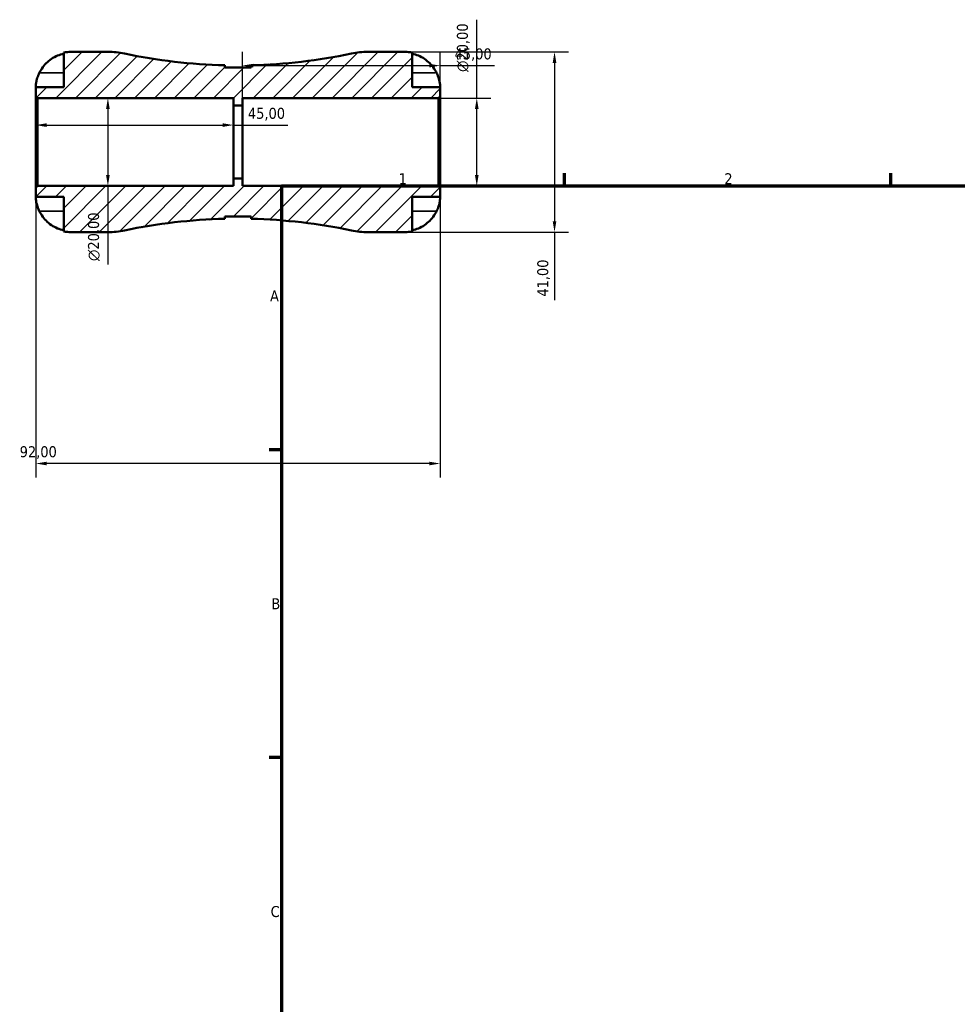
# Model space of a CAD drawing. Header units: millimetres. Extents: x -50 to 720, y 0 to 537.
# Tile 2 of 6: x -50 to 164, y 224 to 448. Entities that reach past the tile are written whole.
import ezdxf

# ---------------------------------------------------------------- set-up
doc = ezdxf.new("R2010")
doc.units = ezdxf.units.MM
for name, color, linetype, lineweight in [('Border (ISO)', 7, 'Continuous', 70), ('Dimension (ISO)', 7, 'Continuous', 25), ('Hatch (ISO)', 7, 'Continuous', 18), ('Visible (ISO)', 7, 'Continuous', 50), ('Visible Narrow (ISO)', 7, 'Continuous', 35)]:
    doc.layers.add(name, color=color, linetype=linetype, lineweight=lineweight)
doc.styles.add('Note Text (ISO)', font='tahoma.ttf')
doc.dimstyles.new('Default (ISO)', dxfattribs={"dimtxt": 2.5, "dimasz": 2.5, "dimexe": 3.175, "dimexo": 0, "dimgap": 0.762, "dimtad": 1, "dimrnd": 1e-08, "dimzin": 0, "dimtxsty": 'Note Text (ISO)', "dimcen": 0.09, "dimdle": 10, "dimclrd": 256, "dimclre": 256, "dimclrt": 232, "dimazin": 0, "dimtfac": 1.40208, "dimtmove": 0, "dimatfit": 3, "dimfxl": 1, "dimtolj": 1, "dimtzin": 0, "dimlwd": -1, "dimlwe": -1, "dimarcsym": 0})

# ---------------------------------------------------------------- blocks, each defined once
blk = doc.blocks.new('Borders Default Border')
at = {"layer": 'Border (ISO)'}
for p, q in [((74.25, 410), (74.25, 412.9)), ((148.5, 410), (148.5, 412.9)), ((10, 350), (7.1, 350)), ((10, 280), (7.1, 280))]:
    blk.add_line(p, q, dxfattribs=at)
at = {"layer": 'Border (ISO)', "flags": 128}
blk.add_lwpolyline([(10, 10), (10, 410), (584, 410), (584, 10), (10, 10)], dxfattribs=at)
at = {"layer": 'Border (ISO)', "color": 232, "true_color": 0xca0064, "char_height": 2.5, "attachment_point": 7, "style": 'Note Text (ISO)'}
for s, insert in [('1', (36.56, 410.4)), ('2', (110.62, 410.4)), ('A', (7.29, 383.75)), ('B', (7.59, 313.75)), ('C', (7.43, 243.71))]:
    blk.add_mtext(s, dxfattribs=dict(at, insert=insert))
blk = doc.blocks.new('*D7')
at = {"layer": 'Defpoints', "color": 0, "transparency": 16777216}
for p in [(-46, 409.59), (46, 409.59), (-46, 346.89)]:
    blk.add_point(p, dxfattribs=at)
at = {"layer": 'Dimension (ISO)', "transparency": 16777216}
for p, q in [((-46, 409.59), (-46, 343.71)), ((46, 409.59), (46, 343.71)), ((43.5, 346.89), (-43.5, 346.89))]:
    blk.add_line(p, q, dxfattribs=at)
for points in [[(-43.5, 347.3), (-43.5, 346.47), (-46, 346.89)], [(43.5, 347.3), (43.5, 346.47), (46, 346.89)]]:
    blk.add_solid(points, dxfattribs=at)
at = {"layer": 'Dimension (ISO)', "color": 232, "true_color": 0xca0064, "transparency": 16777216, "insert": (-49.65, 350.82), "char_height": 2.5, "attachment_point": 1, "style": 'Note Text (ISO)'}
blk.add_mtext('\\A1;92,00', dxfattribs=at)
blk = doc.blocks.new('*D8')
at = {"layer": 'Defpoints', "color": 0, "transparency": 16777216}
for p in [(-45.59, 430), (-45.59, 410), (-29.59, 410)]:
    blk.add_point(p, dxfattribs=at)
at = {"layer": 'Dimension (ISO)', "transparency": 16777216}
for p, q in [((-45.59, 430), (-26.41, 430)), ((-29.59, 427.5), (-29.59, 412.5)), ((-45.59, 410), (-26.41, 410)), ((-29.59, 410), (-29.59, 392.18))]:
    blk.add_line(p, q, dxfattribs=at)
for points in [[(-30.01, 427.5), (-29.17, 427.5), (-29.59, 430)], [(-30.01, 412.5), (-29.17, 412.5), (-29.59, 410)]]:
    blk.add_solid(points, dxfattribs=at)
at = {"layer": 'Dimension (ISO)', "color": 232, "true_color": 0xca0064, "transparency": 16777216, "insert": (-34.11, 392.94), "char_height": 2.5, "attachment_point": 1, "rotation": 90, "style": 'Note Text (ISO)'}
blk.add_mtext('\\A1;\\fAIGDT|b0|i0;\\H2.5000;\\ln\\fTahoma|b0|i0;\\H2.5000;20,00', dxfattribs=at)
blk = doc.blocks.new('*D9')
at = {"layer": 'Defpoints', "color": 0, "transparency": 16777216}
for p in [(-1, 423.85), (-46, 420), (-1, 420)]:
    blk.add_point(p, dxfattribs=at)
at = {"layer": 'Dimension (ISO)', "transparency": 16777216}
for p, q in [((-43.5, 423.85), (-3.5, 423.85)), ((-1, 423.85), (11.37, 423.85))]:
    blk.add_line(p, q, dxfattribs=at)
for points in [[(-43.5, 424.27), (-43.5, 423.43), (-46, 423.85)], [(-3.5, 424.27), (-3.5, 423.43), (-1, 423.85)]]:
    blk.add_solid(points, dxfattribs=at)
at = {"layer": 'Dimension (ISO)', "color": 232, "true_color": 0xca0064, "transparency": 16777216, "insert": (2.26, 427.78), "char_height": 2.5, "attachment_point": 1, "style": 'Note Text (ISO)'}
blk.add_mtext('\\A1;45,00', dxfattribs=at)
blk = doc.blocks.new('*D10')
at = {"layer": 'Defpoints', "color": 0, "transparency": 16777216}
for p in [(46, 437.37), (46, 430.41), (1, 428.33)]:
    blk.add_point(p, dxfattribs=at)
at = {"layer": 'Dimension (ISO)', "transparency": 16777216}
for p, q in [((1, 428.33), (1, 440.54)), ((46, 430.41), (46, 440.54)), ((3.5, 437.37), (43.5, 437.37)), ((46, 437.37), (58.37, 437.37))]:
    blk.add_line(p, q, dxfattribs=at)
for points in [[(3.5, 437.79), (3.5, 436.95), (1, 437.37)], [(43.5, 437.79), (43.5, 436.95), (46, 437.37)]]:
    blk.add_solid(points, dxfattribs=at)
at = {"layer": 'Dimension (ISO)', "color": 232, "true_color": 0xca0064, "transparency": 16777216, "insert": (49.26, 441.3), "char_height": 2.5, "attachment_point": 1, "style": 'Note Text (ISO)'}
blk.add_mtext('\\A1;45,00', dxfattribs=at)
blk = doc.blocks.new('*D11')
at = {"layer": 'Defpoints', "color": 0, "transparency": 16777216}
for p in [(38, 440.5), (38, 399.5), (72, 399.5)]:
    blk.add_point(p, dxfattribs=at)
at = {"layer": 'Dimension (ISO)', "transparency": 16777216}
for p, q in [((38, 440.5), (75.18, 440.5)), ((72, 438), (72, 402)), ((38, 399.5), (75.18, 399.5)), ((72, 399.5), (72, 384.07))]:
    blk.add_line(p, q, dxfattribs=at)
for points in [[(71.58, 438), (72.42, 438), (72, 440.5)], [(71.58, 402), (72.42, 402), (72, 399.5)]]:
    blk.add_solid(points, dxfattribs=at)
at = {"layer": 'Dimension (ISO)', "color": 232, "true_color": 0xca0064, "transparency": 16777216, "insert": (68.07, 384.83), "char_height": 2.5, "attachment_point": 1, "rotation": 90, "style": 'Note Text (ISO)'}
blk.add_mtext('\\A1;41,00', dxfattribs=at)
blk = doc.blocks.new('*D12')
at = {"layer": 'Defpoints', "color": 0, "transparency": 16777216}
for p in [(45.59, 430), (54.31, 430), (45.59, 410)]:
    blk.add_point(p, dxfattribs=at)
at = {"layer": 'Dimension (ISO)', "transparency": 16777216}
for p, q in [((54.31, 430), (54.31, 447.82)), ((45.59, 430), (57.49, 430)), ((54.31, 412.5), (54.31, 427.5)), ((45.59, 410), (57.49, 410))]:
    blk.add_line(p, q, dxfattribs=at)
for points in [[(53.9, 427.5), (54.73, 427.5), (54.31, 430)], [(53.9, 412.5), (54.73, 412.5), (54.31, 410)]]:
    blk.add_solid(points, dxfattribs=at)
at = {"layer": 'Dimension (ISO)', "color": 232, "true_color": 0xca0064, "transparency": 16777216, "insert": (49.79, 435.94), "char_height": 2.5, "attachment_point": 1, "rotation": 90, "style": 'Note Text (ISO)'}
blk.add_mtext('\\A1;\\fAIGDT|b0|i0;\\H2.5000;\\ln\\fTahoma|b0|i0;\\H2.5000;20,00', dxfattribs=at)

msp = doc.modelspace()

# ---------------------------------------------------------------- hatches: boundary and pattern name
at = {"layer": 'Hatch (ISO)'}
h = msp.add_hatch(dxfattribs=at)
h.set_pattern_fill('ANSI31', color=256, scale=25.4, style=0)
h.set_pattern_definition([(45, (0, 0), (-2.245064, 2.245064), [])])
edge = h.paths.add_edge_path()
edge.add_ellipse((-29.579, 417.9), major_axis=(0, -18.4), ratio=1, start_angle=0, end_angle=11.87015)
edge.add_ellipse((0, 277.174), major_axis=(-25.794, 122.719), ratio=1, start_angle=349.50068, end_angle=360, ccw=False)
edge.add_line((-3, 402.539), (-3, 403.088))
edge.add_line((-3, 403.088), (3, 403.088))
edge.add_line((3, 403.088), (3, 402.539))
edge.add_ellipse((0, 277.174), major_axis=(3, 125.365), ratio=1, start_angle=349.50068, end_angle=360, ccw=False)
edge.add_ellipse((29.579, 417.9), major_axis=(-3.785, -18.007), ratio=1, start_angle=0, end_angle=11.87015)
edge.add_line((29.579, 399.5), (38, 399.5))
edge.add_ellipse((38, 407.5), major_axis=(0, -8), ratio=1, start_angle=0, end_angle=11.53696)
edge.add_line((39.6, 399.662), (39.6, 407.5))
edge.add_line((39.6, 407.5), (46, 407.5))
edge.add_line((46, 407.5), (46, 409.59))
edge.add_line((46, 409.59), (45.59, 410))
edge.add_line((45.59, 410), (1, 410))
edge.add_line((1, 410), (1, 411.667))
edge.add_line((1, 411.667), (-1, 411.667))
edge.add_line((-1, 411.667), (-1, 410))
edge.add_line((-1, 410), (-45.59, 410))
edge.add_line((-45.59, 410), (-46, 409.59))
edge.add_line((-46, 409.59), (-46, 407.5))
edge.add_line((-46, 407.5), (-39.6, 407.5))
edge.add_line((-39.6, 407.5), (-39.6, 399.662))
edge.add_ellipse((-38, 407.5), major_axis=(-1.6, -7.838), ratio=1, start_angle=0, end_angle=11.53696)
edge.add_line((-38, 399.5), (-29.579, 399.5))
edge = h.paths.add_edge_path()
edge.add_line((3, 436.912), (-3, 436.912))
edge.add_line((-3, 436.912), (-3, 437.461))
edge.add_ellipse((0, 562.826), major_axis=(-3, -125.365), ratio=1, start_angle=349.50068, end_angle=360, ccw=False)
edge.add_ellipse((-29.579, 422.1), major_axis=(3.785, 18.007), ratio=1, start_angle=0, end_angle=11.87015)
edge.add_line((-29.579, 440.5), (-38, 440.5))
edge.add_ellipse((-38, 432.5), major_axis=(0, 8), ratio=1, start_angle=0, end_angle=11.53696)
edge.add_line((-39.6, 440.338), (-39.6, 432.5))
edge.add_line((-39.6, 432.5), (-46, 432.5))
edge.add_line((-46, 432.5), (-46, 430.41))
edge.add_line((-46, 430.41), (-45.59, 430))
edge.add_line((-45.59, 430), (-1, 430))
edge.add_line((-1, 430), (-1, 428.333))
edge.add_line((-1, 428.333), (1, 428.333))
edge.add_line((1, 428.333), (1, 430))
edge.add_line((1, 430), (45.59, 430))
edge.add_line((45.59, 430), (46, 430.41))
edge.add_line((46, 430.41), (46, 432.5))
edge.add_line((46, 432.5), (39.6, 432.5))
edge.add_line((39.6, 432.5), (39.6, 440.338))
edge.add_ellipse((38, 432.5), major_axis=(1.6, 7.838), ratio=1, start_angle=0, end_angle=11.53696)
edge.add_line((38, 440.5), (29.579, 440.5))
edge.add_ellipse((29.579, 422.1), major_axis=(0, 18.4), ratio=1, start_angle=0, end_angle=11.87015)
edge.add_ellipse((0, 562.826), major_axis=(25.794, -122.719), ratio=1, start_angle=349.50068, end_angle=360, ccw=False)
edge.add_line((3, 437.461), (3, 436.912))

# ---------------------------------------------------------------- linework, layer by layer
at = {"layer": 'Visible (ISO)'}
for p, q in [((-39.6, 440.338), (-39.6, 432.5)), ((-29.579, 440.5), (-38, 440.5)), ((38, 440.5), (29.579, 440.5)), ((39.6, 432.5), (39.6, 440.338)), ((-3, 436.912), (-3, 437.461)), ((3, 436.912), (-3, 436.912)), ((3, 437.461), (3, 436.912)), ((-39.6, 432.5), (-46, 432.5)), ((-46, 432.5), (-46, 430.41)), ((46, 432.5), (39.6, 432.5)), ((46, 430.41), (46, 432.5)), ((-46, 430.41), (-45.59, 430)), ((-46, 430.41), (-46, 409.59)), ((-45.59, 430), (-1, 430)), ((-45.59, 410), (-45.59, 430)), ((-1, 430), (-1, 428.333)), ((1, 428.333), (1, 430)), ((1, 430), (45.59, 430)), ((45.59, 430), (46, 430.41)), ((45.59, 430), (45.59, 410)), ((46, 409.59), (46, 430.41)), ((-1, 428.333), (1, 428.333)), ((-1, 411.667), (-1, 428.333)), ((1, 411.667), (1, 428.333)), ((-45.59, 410), (-46, 409.59)), ((-1, 410), (-45.59, 410)), ((1, 411.667), (-1, 411.667)), ((-1, 411.667), (-1, 410)), ((1, 410), (1, 411.667)), ((45.59, 410), (1, 410)), ((46, 409.59), (45.59, 410)), ((-46, 409.59), (-46, 407.5)), ((46, 407.5), (46, 409.59)), ((-46, 407.5), (-39.6, 407.5)), ((-39.6, 407.5), (-39.6, 399.662)), ((39.6, 399.662), (39.6, 407.5)), ((39.6, 407.5), (46, 407.5)), ((-3, 402.539), (-3, 403.088)), ((-3, 403.088), (3, 403.088)), ((3, 403.088), (3, 402.539)), ((-38, 399.5), (-29.579, 399.5)), ((29.579, 399.5), (38, 399.5))]:
    msp.add_line(p, q, dxfattribs=at)
for centre, radius, start, end in [((-38, 432.5), 8, 90, 101.53696), ((-29.579, 422.1), 18.4, 78.12985, 90), ((0, 562.826), 125.401, 258.12985, 268.62917), ((0, 562.826), 125.401, 271.37083, 281.87015), ((29.579, 422.1), 18.4, 90, 101.87015), ((38, 432.5), 8, 78.46304, 90), ((0, 277.174), 125.401, 91.37083, 101.87015), ((0, 277.174), 125.401, 78.12985, 88.62917), ((-38, 407.5), 8, 258.46304, 270), ((-29.579, 417.9), 18.4, 270, 281.87015), ((29.579, 417.9), 18.4, 258.12985, 270), ((38, 407.5), 8, 270, 281.53696)]:
    msp.add_arc(centre, radius, start, end, dxfattribs=at)
for points, knots in [([(-45.183, 435.7), (-45.027, 436.024), (-44.843, 436.351), (-44.335, 437.118), (-43.986, 437.541), (-43.286, 438.246), (-42.872, 438.595), (-41.978, 439.197), (-41.499, 439.45), (-40.604, 439.823), (-40.108, 439.98), (-39.6, 440.085)], [4.03217579, 4.03217579, 4.03217579, 4.03217579, 4.13513094, 4.13513094, 4.28512034, 4.28512034, 4.43331426, 4.43331426, 4.58150818, 4.58150818, 4.72425651, 4.72425651, 4.72425651, 4.72425651]), ([(39.6, 440.085), (40.108, 439.98), (40.604, 439.823), (41.499, 439.45), (41.978, 439.197), (42.872, 438.595), (43.286, 438.246), (43.986, 437.541), (44.335, 437.118), (44.843, 436.351), (45.027, 436.024), (45.183, 435.7)], [0.1517835, 0.1517835, 0.1517835, 0.1517835, 0.29453183, 0.29453183, 0.44272575, 0.44272575, 0.59091966, 0.59091966, 0.74090906, 0.74090906, 0.84386421, 0.84386421, 0.84386421, 0.84386421]), ([(-46, 432.5), (-46, 432.5), (-46.002, 432.577), (-45.99, 432.853), (-45.978, 433.031), (-45.92, 433.462), (-45.876, 433.707), (-45.764, 434.164), (-45.708, 434.36), (-45.578, 434.758), (-45.505, 434.958), (-45.349, 435.34), (-45.269, 435.521), (-45.183, 435.7)], [-2.21111993, -2.21111993, -2.21111993, -2.21111993, -2.0898399, -2.0898399, -1.98614814, -1.98614814, -1.88775858, -1.88775858, -1.81973063, -1.81973063, -1.75376732, -1.75376732, -1.69399568, -1.69399568, -1.69399568, -1.69399568]), ([(45.183, 435.7), (45.248, 435.564), (45.31, 435.427), (45.457, 435.082), (45.536, 434.875), (45.673, 434.474), (45.731, 434.281), (45.845, 433.846), (45.892, 433.615), (45.97, 433.127), (45.987, 432.902), (46.002, 432.584), (46, 432.5), (46, 432.5)], [-0.5159245, -0.5159245, -0.5159245, -0.5159245, -0.47074715, -0.47074715, -0.40311077, -0.40311077, -0.33740557, -0.33740557, -0.24866964, -0.24866964, -0.12673966, -0.12673966, 0, 0, 0, 0]), ([(-45.183, 404.3), (-45.248, 404.436), (-45.31, 404.573), (-45.457, 404.918), (-45.536, 405.125), (-45.673, 405.526), (-45.731, 405.719), (-45.845, 406.154), (-45.892, 406.385), (-45.97, 406.873), (-45.987, 407.098), (-46.002, 407.416), (-46, 407.5), (-46, 407.5)], [-0.5159245, -0.5159245, -0.5159245, -0.5159245, -0.47074715, -0.47074715, -0.40311077, -0.40311077, -0.33740557, -0.33740557, -0.24866964, -0.24866964, -0.12673966, -0.12673966, 0, 0, 0, 0]), ([(46, 407.5), (46, 407.5), (46.002, 407.423), (45.99, 407.147), (45.978, 406.969), (45.92, 406.538), (45.876, 406.293), (45.764, 405.836), (45.708, 405.64), (45.578, 405.242), (45.505, 405.042), (45.349, 404.66), (45.269, 404.479), (45.183, 404.3)], [-2.21111993, -2.21111993, -2.21111993, -2.21111993, -2.0898399, -2.0898399, -1.98614814, -1.98614814, -1.88775858, -1.88775858, -1.81973063, -1.81973063, -1.75376732, -1.75376732, -1.69399568, -1.69399568, -1.69399568, -1.69399568]), ([(-39.6, 399.915), (-40.113, 400.021), (-40.615, 400.181), (-41.516, 400.559), (-41.997, 400.814), (-42.893, 401.421), (-43.309, 401.773), (-44.006, 402.482), (-44.352, 402.904), (-44.85, 403.663), (-45.03, 403.983), (-45.183, 404.3)], [0.15181312, 0.15181312, 0.15181312, 0.15181312, 0.29606056, 0.29606056, 0.44503351, 0.44503351, 0.59400646, 0.59400646, 0.74323773, 0.74323773, 0.84387145, 0.84387145, 0.84387145, 0.84387145]), ([(45.183, 404.3), (45.027, 403.976), (44.843, 403.649), (44.335, 402.882), (43.986, 402.459), (43.286, 401.754), (42.872, 401.405), (41.978, 400.803), (41.499, 400.55), (40.604, 400.177), (40.108, 400.02), (39.6, 399.915)], [4.03217579, 4.03217579, 4.03217579, 4.03217579, 4.13513094, 4.13513094, 4.28512034, 4.28512034, 4.43331426, 4.43331426, 4.58150818, 4.58150818, 4.72425651, 4.72425651, 4.72425651, 4.72425651])]:
    msp.add_open_spline(points, degree=3, knots=knots, dxfattribs=at)
at = {"layer": 'Visible Narrow (ISO)'}
for p, q in [((-44.903, 435.7), (-39.879, 435.7)), ((44.903, 435.7), (39.879, 435.7)), ((-44.903, 404.3), (-39.879, 404.3)), ((44.903, 404.3), (39.879, 404.3))]:
    msp.add_line(p, q, dxfattribs=at)

# ---------------------------------------------------------------- block references
msp.add_blockref('Borders Default Border', (0, 0))

# ---------------------------------------------------------------- dimensions: what is measured, and where the dimension line sits
at = {"layer": 'Dimension (ISO)'}
for base, p1, p2, picture, middle in [((54.314, 430), (45.59, 410), (45.59, 430), '*D12', (54.314, 441.5)), ((-29.59, 410), (-45.59, 430), (-45.59, 410), '*D8', (-29.59, 398.5))]:
    dim = msp.add_linear_dim(base=base, p1=p1, p2=p2, angle=90, text='\\fAIGDT|b0|i0;\\H2.5000;\\ln\\fTahoma|b0|i0;\\H2.5000;<>', dimstyle='Default (ISO)', override={"dimdec": 2, "dimtp": 0, "dimtm": 0, "dimtdec": 2, "dimtofl": 0, "dimatfit": 2}, dxfattribs=at)
    dim.commit()
    dim.dimension.update_dxf_attribs({"geometry": picture, "text_midpoint": middle, "dimtype": 160})
for base, p1, p2, angle, override, picture, middle in [((46, 437.37), (1, 428.333), (46, 430.41), 180, {"dimdec": 2, "dimtp": 0, "dimtm": 0, "dimtdec": 2, "dimtofl": 0, "dimatfit": 2}, '*D10', (53.433, 437.37)), ((72, 399.5), (38, 440.5), (38, 399.5), 90, {"dimdec": 2, "dimtp": 0, "dimtm": 0, "dimtdec": 2, "dimtofl": 0, "dimatfit": 2}, '*D11', (72, 389)), ((-46, 346.888), (46, 409.59), (-46, 409.59), 180, {"dimdec": 2, "dimtp": 0, "dimtm": 0, "dimtdec": 2, "dimtofl": 0, "dimatfit": 1}, '*D7', (-45.5, 346.888))]:
    dim = msp.add_linear_dim(base=base, p1=p1, p2=p2, angle=angle, dimstyle='Default (ISO)', override=override, dxfattribs=at)
    dim.commit()
    dim.dimension.update_dxf_attribs({"geometry": picture, "text_midpoint": middle, "dimtype": 160})
dim = msp.add_linear_dim(base=(-1, 423.849), p1=(-46, 420), p2=(-1, 420), dimstyle='Default (ISO)', override={"dimdec": 2, "dimse1": 1, "dimse2": 1, "dimtp": 0, "dimtm": 0, "dimtdec": 2, "dimtofl": 0, "dimatfit": 2}, dxfattribs=at)
dim.commit()
dim.dimension.update_dxf_attribs({"geometry": '*D9', "text_midpoint": (6.433, 423.849), "dimtype": 160})

doc.saveas('drawing.dxf')
